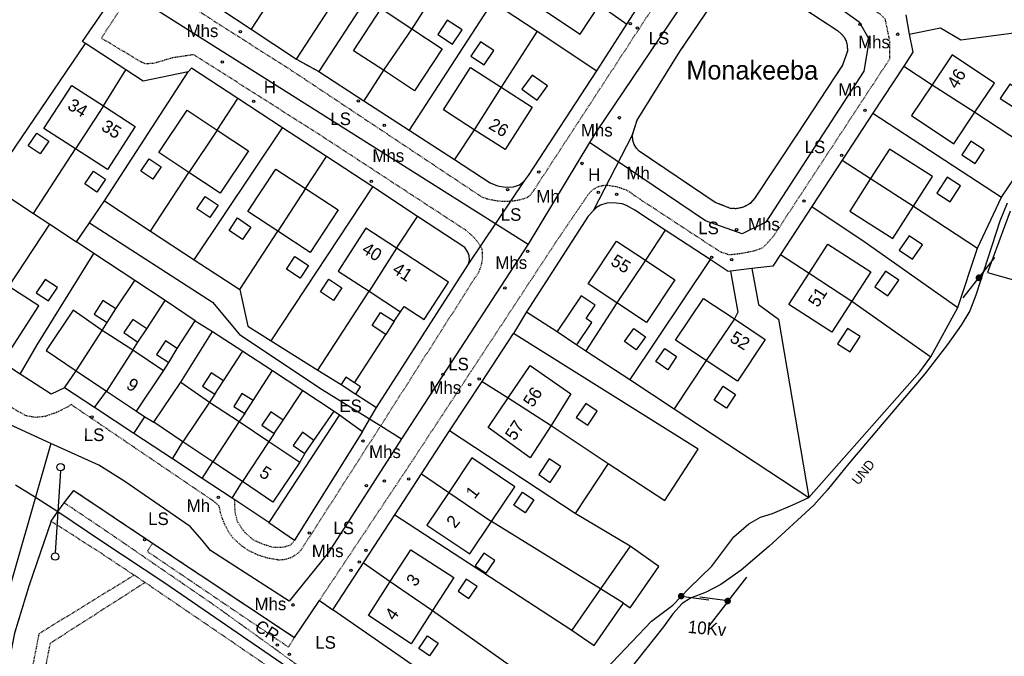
# Model space of a CAD drawing. Header units: metres. Extents: x 611948 to 1225781, y 656699 to 1316021.
# Tile 106 of 169: x 613263 to 613419, y 658324 to 658425. Entities that reach past the tile are written whole.
import ezdxf

# ---------------------------------------------------------------- set-up
doc = ezdxf.new("R2010")
doc.units = ezdxf.units.M
doc.linetypes.add('4696-12$0$PECK', pattern=[0.2, 0.1, -0.1])
for name, color, linetype in [('4696-12$0$BDY_SYM', 253, 'Continuous'), ('4696-12$0$BLD_INN_W', 253, 'Continuous'), ('4696-12$0$BLD_OTL_S', 253, 'Continuous'), ('4696-12$0$GEN_LIN_D', 253, 'Continuous'), ('4696-12$0$GEN_PCK_D', 253, '4696-12$0$PECK'), ('4696-12$0$OTHER_SYM', 253, 'Continuous'), ('4696-12$0$POLE_SYMB', 253, 'Continuous'), ('4696-12$0$ROADS', 253, 'Continuous'), ('4696-12$0$ROADS_CTR', 253, 'Continuous'), ('4696-12$0$ROADS_PCK', 253, '4696-12$0$PECK'), ('4696-12$0$TOWNLAND', 253, 'Continuous')]:
    doc.layers.add(name, color=color, linetype=linetype)
doc.styles.add('4696-12$0$STANDARD', font='txt')

# ---------------------------------------------------------------- blocks, each defined once
blk = doc.blocks.new('4696-12$0$36', base_point=(144.988486, 310.919762))
blk.add_line((140.875383, 310.92339), (149.050238, 310.92339))
at = {"const_width": 0.539928}
blk.add_lwpolyline([(144.673376, 310.923808, 1), (145.213304, 310.923808, 1)], format="xyb", close=True, dxfattribs=at)
blk = doc.blocks.new('4696-12$0$13', base_point=(160450.170478, 242323.105036))
blk.add_circle((160450.170478, 242323.105036), 0.187958)
blk = doc.blocks.new('4696-12$0$37', base_point=(145.909475, 308.83511))
blk.add_line((145.962562, 308.791096), (150.424369, 308.791096))
at = {"const_width": 0.51646}
blk.add_lwpolyline([(145.704332, 308.791096, 1), (146.220792, 308.791096, 1)], format="xyb", close=True, dxfattribs=at)
blk = doc.blocks.new('4696-12$0$43', base_point=(147.36021, 308.857352))
blk.add_line((153.849537, 308.848253), (140.769785, 308.848253))
for centre in [(140.180307, 308.837153), (154.439015, 308.859353)]:
    blk.add_circle(centre, 0.589583)
blk = doc.blocks.new('4696-12$0$30', base_point=(144.876269, 313.485642))
blk.add_line((144.905875, 313.497659), (149.765037, 313.497659))
blk = doc.blocks.new('4696-12')
at = {"layer": '4696-12$0$BLD_INN_W', "flags": 128}
for points in [[(613325.029, 658423.434), (613320.513, 658416.818)], [(613339.247, 658414.117), (613334.971, 658407.366)], [(613407.805, 658414.494), (613414.64, 658410.175)], [(613275.974, 658411.145), (613271.508, 658404.344)], [(613294.074, 658407.292), (613289.574, 658400.551)], [(613398.017, 658399.58), (613404.837, 658395.177)], [(613308.125, 658398.002), (613303.694, 658391.201)], [(613322.599, 658388.507), (613318.236, 658381.658)], [(613362.19, 658386.591), (613357.661, 658379.838)], [(613388.244, 658384.51), (613395.053, 658380.088)], [(613376.353, 658377.26), (613371.854, 658370.651)], [(613271.649, 658369.009), (613275.742, 658375.4)], [(613280.627, 658372.291), (613276.459, 658365.775)], [(613292.831, 658363.986), (613288.623, 658357.703)], [(613340.352, 658364.692), (613347.194, 658360.283)], [(613297.579, 658360.928), (613293.388, 658354.509)], [(613302.265, 658357.74), (613298.076, 658351.367)], [(613330.906, 658349.634), (613337.722, 658345.01)], [(613321.598, 658335.454), (613328.336, 658330.853)], [(613358.727, 658332.002), (613355.043, 658334.284)]]:
    blk.add_lwpolyline(points, dxfattribs=at)
at = {"layer": '4696-12$0$BLD_OTL_S', "flags": 128}
for points in [[(613348.148, 658431.795), (613345.03, 658427.064), (613351.813, 658422.594), (613354.879, 658427.246)], [(613320.513, 658416.818), (613315.769, 658419.941), (613320.172, 658426.632), (613325.029, 658423.434)], [(613330.655, 658424.803), (613329.157, 658422.495), (613331.526, 658420.957), (613333.024, 658423.264), (613330.655, 658424.803)], [(613325.029, 658423.434), (613329.854, 658420.259), (613325.45, 658413.569), (613320.513, 658416.818)], [(613325.029, 658423.434), (613320.513, 658416.818)], [(613335.935, 658421.376), (613334.437, 658419.067), (613336.566, 658417.686), (613338.064, 658419.993), (613335.935, 658421.376)], [(613414.64, 658410.175), (613417.723, 658414.763), (613411.014, 658419.271), (613407.805, 658414.494)], [(613334.971, 658407.366), (613330.053, 658410.53), (613334.377, 658417.251), (613339.247, 658414.117)], [(613346.612, 658414.33), (613344.175, 658416.071), (613342.558, 658413.808), (613344.995, 658412.068), (613346.612, 658414.33)], [(613271.508, 658404.344), (613266.501, 658407.581), (613270.918, 658414.415), (613275.974, 658411.145)], [(613339.247, 658414.117), (613344.194, 658410.935), (613339.869, 658404.215), (613334.971, 658407.366)], [(613339.247, 658414.117), (613334.971, 658407.366)], [(613407.805, 658414.494), (613404.547, 658409.646), (613411.255, 658405.138), (613414.64, 658410.175)], [(613407.805, 658414.494), (613414.64, 658410.175)], [(613420.159, 658414.614), (613418.664, 658412.328), (613420.694, 658411.001), (613422.189, 658413.286), (613420.159, 658414.614)], [(613275.974, 658411.145), (613281.021, 658407.883), (613276.605, 658401.049), (613271.508, 658404.344)], [(613275.974, 658411.145), (613271.508, 658404.344)], [(613289.574, 658400.551), (613284.787, 658403.72), (613289.263, 658410.478), (613294.074, 658407.292)], [(613265.366, 658406.827), (613267.289, 658405.537), (613265.925, 658403.505), (613264.002, 658404.797), (613265.366, 658406.827)], [(613294.074, 658407.292), (613289.574, 658400.551)], [(613294.074, 658407.292), (613299.035, 658404.006), (613294.56, 658397.248), (613289.574, 658400.551)], [(613413.981, 658405.55), (613412.545, 658403.353), (613414.672, 658401.963), (613416.108, 658404.16), (613413.981, 658405.55)], [(613404.837, 658395.177), (613407.864, 658399.906), (613401.026, 658404.282), (613398.017, 658399.58)], [(613283.261, 658402.732), (613285.134, 658401.473), (613283.809, 658399.498), (613281.934, 658400.757), (613283.261, 658402.732)], [(613274.381, 658400.775), (613276.303, 658399.484), (613274.94, 658397.452), (613273.017, 658398.743), (613274.381, 658400.775)], [(613303.694, 658391.201), (613298.933, 658394.328), (613303.39, 658401.112), (613308.125, 658398.002)], [(613410.223, 658399.798), (613408.565, 658397.26), (613410.691, 658395.869), (613412.351, 658398.409), (613410.223, 658399.798)], [(613398.017, 658399.58), (613394.718, 658394.427), (613401.556, 658390.05), (613404.837, 658395.177)], [(613398.017, 658399.58), (613404.837, 658395.177)], [(613292.169, 658396.75), (613294.239, 658395.361), (613292.913, 658393.385), (613290.842, 658394.775), (613292.169, 658396.75)], [(613308.125, 658398.002), (613313.31, 658394.596), (613308.854, 658387.811), (613303.694, 658391.201)], [(613308.125, 658398.002), (613303.694, 658391.201)], [(613297.283, 658393.317), (613299.428, 658391.876), (613298.102, 658389.901), (613295.957, 658391.342), (613297.283, 658393.317)], [(613322.599, 658388.507), (613317.738, 658391.675), (613313.304, 658384.872), (613318.236, 658381.658)], [(613404.161, 658390.495), (613402.574, 658388.195), (613404.686, 658386.738), (613406.273, 658389.039), (613404.161, 658390.495)], [(613357.661, 658379.838), (613353.101, 658382.859), (613357.593, 658389.638), (613362.19, 658386.591)], [(613388.244, 658384.51), (613391.243, 658389.158), (613398.065, 658384.756), (613395.053, 658380.088)], [(613322.599, 658388.507), (613318.236, 658381.658)], [(613323.245, 658378.394), (613323.791, 658379.232), (613326.974, 658377.158), (613330.862, 658383.122), (613322.599, 658388.507)], [(613306.434, 658387.172), (613308.58, 658385.732), (613307.254, 658383.756), (613305.107, 658385.197), (613306.434, 658387.172)], [(613362.19, 658386.591), (613366.889, 658383.477), (613362.398, 658376.698), (613357.661, 658379.838)], [(613362.19, 658386.591), (613357.661, 658379.838)], [(613395.053, 658380.088), (613391.857, 658375.136), (613385.036, 658379.537), (613388.244, 658384.51)], [(613388.244, 658384.51), (613395.053, 658380.088)], [(613400.406, 658384.856), (613398.68, 658382.34), (613400.771, 658380.904), (613402.498, 658383.42), (613400.406, 658384.856)], [(613266.687, 658383.548), (613265.279, 658381.382), (613267.235, 658380.109), (613268.645, 658382.276), (613266.687, 658383.548)], [(613311.809, 658383.564), (613313.876, 658382.175), (613312.55, 658380.2), (613310.482, 658381.589), (613311.809, 658383.564)], [(613256.475, 658375.576), (613261.264, 658372.474), (613265.699, 658379.32), (613260.923, 658382.415)], [(613318.236, 658381.658), (613323.245, 658378.394)], [(613351.294, 658373.144), (613353.682, 658376.696), (613352.75, 658377.321), (613354.189, 658379.464), (613351.987, 658380.945), (613348.16, 658375.251)], [(613277.956, 658378.877), (613275.887, 658380.194), (613274.5, 658378.014), (613276.568, 658376.697)], [(613371.854, 658370.651), (613367.01, 658373.869), (613371.435, 658380.529), (613376.353, 658377.26)], [(613275.742, 658375.4), (613271.16, 658378.657), (613266.845, 658372.241), (613271.649, 658369.009)], [(613276.568, 658376.697), (613277.956, 658378.877)], [(613320.912, 658374.775), (613318.708, 658376.201), (613320.052, 658378.276), (613322.232, 658376.903)], [(613282.881, 658375.666), (613280.663, 658377.186), (613279.222, 658375.081), (613281.439, 658373.562)], [(613322.232, 658376.903), (613320.912, 658374.775)], [(613376.353, 658377.26), (613381.276, 658373.99), (613376.85, 658367.33), (613371.854, 658370.651)], [(613376.353, 658377.26), (613371.854, 658370.651)], [(613271.649, 658369.009), (613275.742, 658375.4)], [(613280.627, 658372.291), (613275.742, 658375.4)], [(613281.439, 658373.562), (613282.881, 658375.666)], [(613348.16, 658375.251), (613351.294, 658373.144)], [(613360.337, 658375.729), (613362.217, 658374.388), (613360.736, 658372.312), (613358.856, 658373.652), (613360.337, 658375.729)], [(613394.363, 658375.743), (613392.766, 658373.284), (613394.755, 658371.993), (613396.351, 658374.451), (613394.363, 658375.743)], [(613287.671, 658372.533), (613285.848, 658373.784), (613284.429, 658371.566), (613286.348, 658370.338)], [(613280.627, 658372.291), (613276.459, 658365.775)], [(613285.5, 658369.013), (613280.627, 658372.291)], [(613286.348, 658370.338), (613287.671, 658372.533)], [(613365.278, 658372.55), (613367.171, 658371.252), (613365.742, 658369.169), (613363.849, 658370.468), (613365.278, 658372.55)], [(613271.649, 658369.009), (613276.459, 658365.775)], [(613281.22, 658362.574), (613285.5, 658369.013)], [(613295.064, 658367.409), (613293.125, 658368.675), (613291.747, 658366.566), (613293.688, 658365.299)], [(613340.352, 658364.692), (613343.849, 658369.852), (613350.32, 658365.307), (613347.194, 658360.283)], [(613284.005, 658360.797), (613288.273, 658367.165)], [(613288.273, 658367.165), (613292.831, 658363.986)], [(613293.688, 658365.299), (613295.064, 658367.409)], [(613315.919, 658367.06), (613314.535, 658367.964), (613313.772, 658366.796)], [(613316.123, 658365.26), (613316.886, 658366.428), (613315.919, 658367.06)], [(613276.459, 658365.775), (613281.22, 658362.574)], [(613299.769, 658364.257), (613297.996, 658365.371), (613296.714, 658363.33), (613298.489, 658362.217)], [(613313.772, 658366.796), (613316.123, 658365.26)], [(613374.553, 658366.528), (613376.522, 658365.234), (613375.084, 658363.047), (613373.116, 658364.34), (613374.553, 658366.528)], [(613292.831, 658363.986), (613288.623, 658357.703)], [(613292.831, 658363.986), (613297.579, 658360.928)], [(613298.489, 658362.217), (613299.769, 658364.257)], [(613347.194, 658360.283), (613343.87, 658355.169), (613337.192, 658359.962), (613340.352, 658364.692)], [(613340.352, 658364.692), (613347.194, 658360.283)], [(613352.721, 658363.807), (613351.2, 658361.546), (613353.021, 658360.322), (613354.54, 658362.584), (613352.721, 658363.807)], [(613304.561, 658361.128), (613302.615, 658362.448), (613301.192, 658360.348), (613303.139, 658359.029)], [(613288.623, 658357.703), (613284.005, 658360.797)], [(613297.579, 658360.928), (613293.388, 658354.509)], [(613297.579, 658360.928), (613302.265, 658357.74)], [(613303.139, 658359.029), (613304.561, 658361.128)], [(613309.464, 658357.912), (613307.613, 658359.205), (613306.146, 658357.108), (613307.997, 658355.814)], [(613293.388, 658354.509), (613288.623, 658357.703)], [(613302.265, 658357.74), (613298.076, 658351.367)], [(613302.265, 658357.74), (613307.202, 658354.479)], [(613307.997, 658355.814), (613309.464, 658357.912)], [(613298.076, 658351.367), (613293.388, 658354.509)], [(613307.202, 658354.479), (613302.935, 658348.111), (613298.076, 658351.367)], [(613337.722, 658345.01), (613341.419, 658350.546), (613334.57, 658355.12), (613330.906, 658349.634)], [(613346.884, 658354.968), (613345.224, 658352.475), (613347.07, 658351.247), (613348.729, 658353.742), (613346.884, 658354.968)], [(613330.906, 658349.634), (613327.431, 658344.431), (613334.28, 658339.857), (613337.722, 658345.01)], [(613330.906, 658349.634), (613337.722, 658345.01)], [(613344.464, 658348.445), (613343.079, 658346.381), (613341.244, 658347.614), (613342.63, 658349.676), (613344.464, 658348.445)], [(613321.598, 658335.454), (613324.851, 658340.525), (613331.715, 658336.122), (613328.336, 658330.853)], [(613359.749, 658341.069), (613355.043, 658334.284)], [(613358.727, 658332.002), (613359.781, 658331.271), (613364.359, 658337.872), (613359.749, 658341.069)], [(613336.505, 658339.978), (613335.132, 658337.965), (613336.853, 658336.789), (613338.227, 658338.802), (613336.505, 658339.978)], [(613333.69, 658335.855), (613332.384, 658333.943), (613334.106, 658332.766), (613335.412, 658334.68), (613333.69, 658335.855)], [(613328.336, 658330.853), (613324.935, 658325.567), (613318.123, 658330.034), (613321.598, 658335.454)], [(613321.598, 658335.454), (613328.336, 658330.853)], [(613355.043, 658334.284), (613350.507, 658327.744)], [(613358.727, 658332.002), (613355.043, 658334.284)], [(613350.507, 658327.744), (613354.063, 658325.278), (613358.727, 658332.002)], [(613326.139, 658324.798), (613327.514, 658326.811), (613329.236, 658325.636), (613327.861, 658323.622), (613326.139, 658324.798)]]:
    blk.add_lwpolyline(points, dxfattribs=at)
at = {"layer": '4696-12$0$GEN_LIN_D', "flags": 128}
for points in [[(613306.702, 658418.569), (613320.145, 658439.361), (613312.992, 658444.09)], [(613330.759, 658432.438), (613323.597, 658437.175), (613310.25, 658416.613)], [(613330.759, 658432.438), (613325.029, 658423.434)], [(613359.235, 658424.178), (613364.34, 658432.1)], [(613380.994, 658430.878), (613392.771, 658423.131), (613393.469, 658422.536), (613393.855, 658422.016), (613394.138, 658421.432), (613394.307, 658420.806), (613394.341, 658419.889), (613393.576, 658417.662), (613386.372, 658406.633), (613379.574, 658396.426), (613378.843, 658395.644), (613378.403, 658395.337), (613377.675, 658394.997), (613376.624, 658394.792), (613375.756, 658394.844), (613373.322, 658395.781), (613361.231, 658403.941), (613360.774, 658404.428), (613360.428, 658405), (613360.209, 658405.63), (613360.132, 658406.571)], [(613273.114, 658421.064), (613272.65, 658421.41), (613278.638, 658430.157)], [(613360.132, 658406.571), (613360.869, 658408.873), (613367.694, 658419.818), (613374.855, 658430.44)], [(613302.655, 658428.315), (613299.468, 658423.365)], [(613294.661, 658426.552), (613299.468, 658423.365)], [(613337.895, 658427.711), (613324.622, 658407.287)], [(613337.895, 658427.711), (613344.954, 658423.033)], [(613354.879, 658427.246), (613359.235, 658424.178)], [(613403.615, 658425.629), (613404.186, 658422.596)], [(613404.186, 658422.596), (613409.172, 658423.59), (613412.364, 658421.653), (613443.293, 658425.729)], [(613299.468, 658423.365), (613306.702, 658418.569)], [(613354.446, 658416.745), (613359.235, 658424.178)], [(613344.954, 658423.033), (613339.247, 658414.117)], [(613344.954, 658423.033), (613354.446, 658416.745)], [(613404.186, 658422.596), (613404.734, 658419.683), (613403.308, 658417.501)], [(613257.851, 658398.657), (613273.114, 658421.064)], [(613279.537, 658416.894), (613273.114, 658421.064)], [(613297.371, 658412.321), (613289.991, 658417.164), (613289.446, 658416.567)], [(613403.308, 658417.501), (613398.411, 658410.015)], [(613403.308, 658417.501), (613407.805, 658414.494)], [(613275.974, 658411.145), (613279.537, 658416.894)], [(613276.122, 658396.032), (613289.446, 658416.567)], [(613289.446, 658416.567), (613282.313, 658415.091), (613279.537, 658416.894)], [(613310.25, 658416.613), (613317.394, 658411.977)], [(613320.513, 658416.818), (613317.394, 658411.977)], [(613342.941, 658399.211), (613343.608, 658400.089), (613354.446, 658416.745)], [(613294.074, 658407.292), (613297.371, 658412.321)], [(613304.468, 658407.664), (613297.371, 658412.321)], [(613317.394, 658411.977), (613324.622, 658407.287)], [(613398.411, 658410.015), (613393.502, 658402.51)], [(613398.411, 658410.015), (613418.877, 658396.644)], [(613414.64, 658410.175), (613423.873, 658404.069)], [(613290.379, 658386.681), (613304.468, 658407.664)], [(613311.459, 658403.077), (613304.468, 658407.664)], [(613324.622, 658407.287), (613331.837, 658402.605)], [(613334.971, 658407.366), (613331.837, 658402.605)], [(613264.818, 658394.052), (613271.508, 658404.344)], [(613308.125, 658398.002), (613311.459, 658403.077)], [(613318.808, 658398.253), (613311.459, 658403.077)], [(613418.877, 658396.644), (613423.873, 658404.069)], [(613331.837, 658402.605), (613337.522, 658398.919), (613338.681, 658398.439), (613339.918, 658398.224), (613341.206, 658398.277), (613342.142, 658398.616), (613342.941, 658399.211)], [(613393.502, 658402.51), (613388.693, 658395.158)], [(613393.502, 658402.51), (613398.017, 658399.58)], [(613283.469, 658391.214), (613289.574, 658400.551)], [(613257.851, 658398.657), (613264.818, 658394.052)], [(613302.629, 658373.767), (613318.808, 658398.253)], [(613325.942, 658393.572), (613318.808, 658398.253)], [(613415.065, 658388.534), (613418.877, 658396.644)], [(613273.746, 658392.532), (613276.122, 658396.032)], [(613276.122, 658396.032), (613283.469, 658391.214)], [(613365.338, 658391.4), (613360.52, 658394.563), (613359.182, 658395.321), (613358.496, 658395.543), (613357.071, 658395.753), (613356.071, 658395.696), (613355.046, 658395.349), (613354.437, 658394.961), (613353.966, 658394.523)], [(613388.693, 658395.158), (613383.703, 658387.529)], [(613388.693, 658395.158), (613397.186, 658389.492), (613411.892, 658379.091)], [(613404.837, 658395.177), (613415.065, 658388.534)], [(613264.818, 658394.052), (613267.454, 658392.309)], [(613322.599, 658388.507), (613325.942, 658393.572)], [(613334.068, 658385.987), (613334.19, 658386.653), (613334.134, 658387.328), (613333.941, 658387.888), (613333.493, 658388.616), (613325.942, 658393.572)], [(613353.966, 658394.523), (613353.073, 658393.588), (613343.293, 658378.362)], [(613420.238, 658394.394), (613416.652, 658384.629), (613440.687, 658377.874)], [(613260.923, 658382.415), (613267.454, 658392.309)], [(613267.454, 658392.309), (613271.692, 658389.508)], [(613271.692, 658389.508), (613273.746, 658392.532)], [(613283.469, 658391.214), (613290.379, 658386.681)], [(613297.642, 658381.918), (613303.694, 658391.201)], [(613365.338, 658391.4), (613362.19, 658386.591)], [(613372.497, 658386.699), (613365.338, 658391.4)], [(613274.439, 658387.684), (613271.692, 658389.508)], [(613262.721, 658368.484), (613265.401, 658373.144), (613274.439, 658387.684)], [(613280.945, 658383.363), (613274.439, 658387.684)], [(613383.703, 658387.529), (613382.484, 658385.666), (613379.118, 658385.256)], [(613383.703, 658387.529), (613388.244, 658384.51)], [(613411.892, 658379.091), (613415.065, 658388.534)], [(613290.379, 658386.681), (613297.642, 658381.918)], [(613319.388, 658363.16), (613334.068, 658385.987)], [(613372.497, 658386.699), (613359.739, 658367.588)], [(613375.762, 658384.846), (613375.39, 658384.801), (613372.497, 658386.699)], [(613379.118, 658385.256), (613375.762, 658384.846)], [(613375.762, 658384.846), (613376.927, 658378.331), (613376.353, 658377.26)], [(613379.118, 658385.256), (613380.179, 658379.545), (613383.379, 658377.201), (613388.188, 658348.828)], [(613277.956, 658378.877), (613280.945, 658383.363)], [(613285.775, 658380.171), (613280.945, 658383.363)], [(613297.642, 658381.918), (613298.937, 658376.077), (613302.629, 658373.767)], [(613310.104, 658369.09), (613318.236, 658381.658)], [(613282.881, 658375.666), (613285.775, 658380.171)], [(613290.585, 658376.963), (613285.775, 658380.171)], [(613357.661, 658379.838), (613352.741, 658372.193)], [(613395.053, 658380.088), (613407.618, 658371.225)], [(613322.232, 658376.903), (613323.245, 658378.394)], [(613343.293, 658378.362), (613348.16, 658375.251)], [(613407.618, 658371.225), (613411.892, 658379.091)], [(613275.742, 658375.4), (613276.568, 658376.697)], [(613287.671, 658372.533), (613290.585, 658376.963)], [(613290.585, 658376.963), (613293.341, 658375.244)], [(613288.273, 658367.165), (613293.341, 658375.244)], [(613293.341, 658375.244), (613298.144, 658372.102)], [(613315.919, 658367.06), (613320.912, 658374.775)], [(613336.221, 658367.312), (613341.208, 658374.938)], [(613356.264, 658354.222), (613365.276, 658348.354), (613370.586, 658356.504), (613341.208, 658374.938)], [(613280.627, 658372.291), (613281.439, 658373.562)], [(613302.629, 658373.767), (613310.104, 658369.09)], [(613351.294, 658373.144), (613352.741, 658372.193)], [(613295.064, 658367.409), (613298.144, 658372.102)], [(613298.144, 658372.102), (613302.865, 658369.03)], [(613352.741, 658372.193), (613359.739, 658367.588)], [(613262.721, 658368.484), (613258.273, 658371.373)], [(613285.5, 658369.013), (613286.348, 658370.338)], [(613371.854, 658370.651), (613366.796, 658362.945)], [(613388.188, 658348.828), (613405.865, 658368.849), (613407.618, 658371.225)], [(613269.786, 658366.303), (613267.659, 658365.275), (613262.721, 658368.484)], [(613269.786, 658366.303), (613271.649, 658369.009)], [(613299.769, 658364.257), (613302.865, 658369.03)], [(613302.865, 658369.03), (613307.702, 658365.839)], [(613310.104, 658369.09), (613313.772, 658366.796)], [(613331.028, 658359.424), (613336.221, 658367.312)], [(613336.221, 658367.312), (613340.352, 658364.692)], [(613359.739, 658367.588), (613366.796, 658362.945)], [(613274.561, 658363.154), (613269.786, 658366.303)], [(613274.561, 658363.154), (613276.459, 658365.775)], [(613293.688, 658365.299), (613292.831, 658363.986)], [(613304.561, 658361.128), (613307.702, 658365.839)], [(613307.702, 658365.839), (613312.694, 658362.582)], [(613316.123, 658365.26), (613319.388, 658363.16)], [(613280.818, 658359.026), (613274.561, 658363.154)], [(613281.22, 658362.574), (613282.55, 658361.679)], [(613298.489, 658362.217), (613297.579, 658360.928)], [(613309.464, 658357.912), (613312.694, 658362.582)], [(613312.694, 658362.582), (613313.532, 658361.978)], [(613366.796, 658362.945), (613388.188, 658348.828)], [(613280.818, 658359.026), (613282.55, 658361.679)], [(613282.55, 658361.679), (613284.005, 658360.797)], [(613313.532, 658361.978), (613302.289, 658344.864)], [(613313.532, 658361.978), (613317.171, 658359.354)], [(613286.947, 658354.983), (613280.818, 658359.026)], [(613303.139, 658359.029), (613302.265, 658357.74)], [(613326.577, 658352.621), (613331.028, 658359.424)], [(613351.027, 658346.268), (613331.028, 658359.424)], [(613347.194, 658360.283), (613356.264, 658354.222)], [(613286.947, 658354.983), (613288.623, 658357.703)], [(613291.686, 658351.857), (613286.947, 658354.983)], [(613291.686, 658351.857), (613293.388, 658354.509)], [(613307.997, 658355.814), (613307.202, 658354.479)], [(613356.264, 658354.222), (613351.027, 658346.268)], [(613296.433, 658348.726), (613291.686, 658351.857)], [(613296.433, 658348.726), (613298.076, 658351.367)], [(613322.326, 658346.091), (613326.577, 658352.621)], [(613326.577, 658352.621), (613330.906, 658349.634)], [(613296.864, 658348.442), (613296.433, 658348.726)], [(613302.289, 658344.864), (613296.864, 658348.442)], [(613348.881, 658316.282), (613353.767, 658319.264), (613363.191, 658329.153), (613366.565, 658331.71), (613369.186, 658334.424), (613372.774, 658337.889), (613376.283, 658342.596), (613378.682, 658344.635), (613380.527, 658345.696), (613382.404, 658346.285), (613385.634, 658347.647), (613388.188, 658348.828)], [(613317.356, 658338.459), (613322.326, 658346.091)], [(613322.326, 658346.091), (613350.507, 658327.744)], [(613355.043, 658334.284), (613337.722, 658345.01)], [(613359.749, 658341.069), (613351.027, 658346.268)], [(613312.467, 658330.95), (613317.356, 658338.459)], [(613317.356, 658338.459), (613321.598, 658335.454)], [(613339.794, 658312.018), (613312.467, 658330.95)], [(613328.336, 658330.853), (613348.881, 658316.282)]]:
    blk.add_lwpolyline(points, dxfattribs=at)
at = {"layer": '4696-12$0$GEN_PCK_D', "flags": 128}
for points in [[(613374.855, 658430.44), (613376.042, 658431.12), (613376.725, 658431.335), (613377.432, 658431.446), (613378.504, 658431.414), (613380.994, 658430.878), (613392.771, 658423.131), (613393.469, 658422.536), (613393.855, 658422.016), (613394.138, 658421.432), (613394.307, 658420.806), (613394.341, 658419.889), (613393.576, 658417.662), (613386.372, 658406.633), (613379.574, 658396.426), (613378.843, 658395.644), (613378.403, 658395.337), (613377.675, 658394.997), (613376.624, 658394.792), (613375.756, 658394.844), (613373.322, 658395.781), (613361.231, 658403.941), (613360.774, 658404.428), (613360.428, 658405), (613360.209, 658405.63), (613360.132, 658406.571)], [(613360.132, 658406.571), (613360.869, 658408.873), (613367.694, 658419.818), (613374.855, 658430.44)], [(613306.702, 658418.569), (613310.25, 658416.613)], [(613343.293, 658378.362), (613341.208, 658374.938)], [(613317.171, 658359.354), (613306.385, 658342.017)], [(613269.698, 658348.006), (613271.23, 658349.97), (613283.765, 658341.567)], [(613306.385, 658342.017), (613306.212, 658341.739), (613305.669, 658341.242), (613304.687, 658340.907), (613303.046, 658340.877), (613301.509, 658341.326), (613299.832, 658342.056), (613298.4, 658343.325), (613297.309, 658344.953), (613296.917, 658346.455), (613296.864, 658348.442)], [(613267.628, 658345.065), (613268.708, 658346.599)], [(613268.708, 658346.599), (613269.698, 658348.006)], [(613306.789, 658322.197), (613293.783, 658331.56), (613277.277, 658342.912), (613269.698, 658348.006)], [(613267.628, 658345.065), (613264.165, 658334.905), (613261.817, 658327.233), (613259.53, 658315.573), (613252.267, 658280.409), (613246.411, 658252.999), (613245.873, 658249.708), (613245.755, 658248.384), (613245.955, 658246.761), (613247.366, 658243.248)], [(613280.849, 658336.471), (613275.202, 658340.225), (613267.628, 658345.065)], [(613283.765, 658341.567), (613282.955, 658340.244), (613305.427, 658325.016), (613306.365, 658326.55)], [(613283.765, 658341.567), (613306.365, 658326.55)], [(613280.849, 658336.471), (613265.699, 658327.145), (613250.053, 658247.19), (613254.951, 658243.248)], [(613282.601, 658335.309), (613280.849, 658336.471)], [(613282.601, 658335.309), (613267.47, 658325.614), (613252.422, 658248.797), (613258.051, 658243.248)], [(613326.56, 658303.185), (613320.664, 658308.011), (613314.59, 658312.782), (613308.157, 658317.696), (613301.424, 658322.453), (613282.601, 658335.309)], [(613306.365, 658326.55), (613310.326, 658332.453)], [(613310.326, 658332.453), (613312.467, 658330.95)]]:
    blk.add_lwpolyline(points, dxfattribs=at)
at = {"layer": '4696-12$0$ROADS', "flags": 128}
for points in [[(613359.235, 658424.178), (613364.34, 658432.1)], [(613380.994, 658430.878), (613392.771, 658423.131), (613393.469, 658422.536), (613393.855, 658422.016), (613394.138, 658421.432), (613394.307, 658420.806), (613394.341, 658419.889), (613393.576, 658417.662), (613386.372, 658406.633), (613379.574, 658396.426), (613378.843, 658395.644), (613378.403, 658395.337), (613377.675, 658394.997), (613376.624, 658394.792), (613375.756, 658394.844), (613373.322, 658395.781), (613361.231, 658403.941), (613360.774, 658404.428), (613360.428, 658405), (613360.209, 658405.63), (613360.132, 658406.571)], [(613273.114, 658421.064), (613272.65, 658421.41), (613278.638, 658430.157)], [(613360.132, 658406.571), (613360.869, 658408.873), (613367.694, 658419.818), (613374.855, 658430.44)], [(613294.661, 658426.552), (613299.468, 658423.365)], [(613403.615, 658425.629), (613404.186, 658422.596)], [(613299.468, 658423.365), (613306.702, 658418.569)], [(613354.446, 658416.745), (613359.235, 658424.178)], [(613404.186, 658422.596), (613404.734, 658419.683), (613403.308, 658417.501)], [(613279.537, 658416.894), (613273.114, 658421.064)], [(613306.702, 658418.569), (613310.25, 658416.613)], [(613297.371, 658412.321), (613289.991, 658417.164), (613289.446, 658416.567)], [(613403.308, 658417.501), (613398.411, 658410.015)], [(613289.446, 658416.567), (613282.313, 658415.091), (613279.537, 658416.894)], [(613310.25, 658416.613), (613317.394, 658411.977)], [(613342.941, 658399.211), (613343.608, 658400.089), (613354.446, 658416.745)], [(613304.468, 658407.664), (613297.371, 658412.321)], [(613317.394, 658411.977), (613324.622, 658407.287)], [(613398.411, 658410.015), (613393.502, 658402.51)], [(613311.459, 658403.077), (613304.468, 658407.664)], [(613324.622, 658407.287), (613331.837, 658402.605)], [(613353.966, 658394.523), (613360.132, 658406.571)], [(613318.808, 658398.253), (613311.459, 658403.077)], [(613331.837, 658402.605), (613337.522, 658398.919), (613338.681, 658398.439), (613339.918, 658398.224), (613341.206, 658398.277), (613342.142, 658398.616), (613342.941, 658399.211)], [(613393.502, 658402.51), (613388.693, 658395.158)], [(613325.942, 658393.572), (613318.808, 658398.253)], [(613334.068, 658385.987), (613342.941, 658399.211)], [(613273.746, 658392.532), (613276.122, 658396.032)], [(613276.122, 658396.032), (613283.469, 658391.214)], [(613365.338, 658391.4), (613360.52, 658394.563), (613359.182, 658395.321), (613358.496, 658395.543), (613357.071, 658395.753), (613356.071, 658395.696), (613355.046, 658395.349), (613354.437, 658394.961), (613353.966, 658394.523)], [(613388.693, 658395.158), (613383.703, 658387.529)], [(613334.068, 658385.987), (613334.19, 658386.653), (613334.134, 658387.328), (613333.941, 658387.888), (613333.493, 658388.616), (613325.942, 658393.572)], [(613353.966, 658394.523), (613353.073, 658393.588), (613343.293, 658378.362)], [(613271.692, 658389.508), (613273.746, 658392.532)], [(613283.469, 658391.214), (613290.379, 658386.681)], [(613372.497, 658386.699), (613365.338, 658391.4)], [(613274.439, 658387.684), (613271.692, 658389.508)], [(613280.945, 658383.363), (613274.439, 658387.684)], [(613383.703, 658387.529), (613382.484, 658385.666), (613379.118, 658385.256)], [(613290.379, 658386.681), (613297.642, 658381.918)], [(613319.388, 658363.16), (613334.068, 658385.987)], [(613375.762, 658384.846), (613375.39, 658384.801), (613372.497, 658386.699)], [(613379.118, 658385.256), (613375.762, 658384.846)], [(613285.775, 658380.171), (613280.945, 658383.363)], [(613297.642, 658381.918), (613298.937, 658376.077), (613302.629, 658373.767)], [(613290.585, 658376.963), (613285.775, 658380.171)], [(613343.293, 658378.362), (613341.208, 658374.938)], [(613290.585, 658376.963), (613293.341, 658375.244)], [(613293.341, 658375.244), (613298.144, 658372.102)], [(613336.221, 658367.312), (613341.208, 658374.938)], [(613302.629, 658373.767), (613310.104, 658369.09)], [(613298.144, 658372.102), (613302.865, 658369.03)], [(613262.721, 658368.484), (613258.273, 658371.373)], [(613269.786, 658366.303), (613267.659, 658365.275), (613262.721, 658368.484)], [(613302.865, 658369.03), (613307.702, 658365.839)], [(613310.104, 658369.09), (613313.772, 658366.796)], [(613331.028, 658359.424), (613336.221, 658367.312)], [(613274.561, 658363.154), (613269.786, 658366.303)], [(613307.702, 658365.839), (613312.694, 658362.582)], [(613313.772, 658366.796), (613316.123, 658365.26)], [(613316.123, 658365.26), (613319.388, 658363.16)], [(613280.818, 658359.026), (613274.561, 658363.154)], [(613312.694, 658362.582), (613313.532, 658361.978)], [(613317.171, 658359.354), (613319.388, 658363.16)], [(613313.532, 658361.978), (613317.171, 658359.354)], [(613286.947, 658354.983), (613280.818, 658359.026)], [(613317.171, 658359.354), (613306.385, 658342.017)], [(613326.577, 658352.621), (613331.028, 658359.424)], [(613291.686, 658351.857), (613286.947, 658354.983)], [(613296.433, 658348.726), (613291.686, 658351.857)], [(613322.326, 658346.091), (613326.577, 658352.621)], [(613269.698, 658348.006), (613271.23, 658349.97), (613283.765, 658341.567)], [(613296.864, 658348.442), (613296.433, 658348.726)], [(613302.289, 658344.864), (613296.864, 658348.442)], [(613267.628, 658345.065), (613268.708, 658346.599)], [(613268.708, 658346.599), (613269.698, 658348.006)], [(613267.628, 658345.065), (613264.165, 658334.905), (613261.817, 658327.233), (613259.53, 658315.573), (613252.267, 658280.409), (613246.411, 658252.999), (613245.873, 658249.708), (613245.755, 658248.384), (613245.955, 658246.761), (613247.366, 658243.248)], [(613317.356, 658338.459), (613322.326, 658346.091)], [(613302.289, 658344.864), (613306.385, 658342.017)], [(613283.765, 658341.567), (613306.365, 658326.55)], [(613312.467, 658330.95), (613317.356, 658338.459)], [(613306.365, 658326.55), (613310.326, 658332.453)], [(613310.326, 658332.453), (613312.467, 658330.95)]]:
    blk.add_lwpolyline(points, dxfattribs=at)
at = {"layer": '4696-12$0$ROADS_CTR', "flags": 128}
for points in [[(613375.961, 658439.058), (613396.216, 658424.55), (613397.778, 658421.707), (613396.977, 658416.686), (613381.338, 658392.675), (613377.587, 658390.816), (613371.745, 658392.89), (613353.295, 658405.312)], [(613375.961, 658439.058), (613354.355, 658407.015), (613353.295, 658405.312)], [(613280.321, 658429.094), (613343.57, 658389.147)], [(613353.295, 658405.312), (613343.57, 658389.147)], [(613273.746, 658392.532), (613293.325, 658379.938), (613297.626, 658374.784), (613310.769, 658366.043), (613320.083, 658360.247)], [(613343.57, 658389.147), (613323.396, 658358.185)], [(613267.618, 658357.447), (613256.246, 658362.646)], [(613320.083, 658360.247), (613323.396, 658358.185)], [(613267.618, 658357.447), (613265.153, 658348.886)], [(613323.396, 658358.185), (613311.758, 658340.089), (613305.515, 658332.321), (613292.998, 658340.391), (613291.687, 658342.021), (613289.76, 658344.196), (613279.191, 658351.481), (613275.239, 658353.963), (613267.618, 658357.447)], [(613265.153, 658348.886), (613254.647, 658312.403), (613247.208, 658279.86)]]:
    blk.add_lwpolyline(points, dxfattribs=at)
at = {"layer": '4696-12$0$ROADS_PCK', "flags": 128}
for points in [[(613280.321, 658429.094), (613282.176, 658431.931), (613306.288, 658416.552), (613336.211, 658396.637), (613337.413, 658396.273), (613338.651, 658396.051), (613339.906, 658395.976), (613341.16, 658396.049), (613342.091, 658396.199), (613343.305, 658396.526), (613343.881, 658396.952), (613344.447, 658397.719), (613365.983, 658430.755), (613375.928, 658446.543), (613378.424, 658450.916), (613378.651, 658452.156), (613378.57, 658453.469), (613378.19, 658454.671), (613377.698, 658455.42), (613376.905, 658456.315), (613375.976, 658457.068), (613352.452, 658472.402), (613326.962, 658489.249), (613324.5, 658491.019), (613327.665, 658495.871)], [(613310.326, 658332.453), (613324.127, 658353.177), (613348.225, 658389.876), (613353.034, 658396.943), (613353.511, 658397.536), (613353.896, 658397.867), (613354.555, 658398.249), (613355.033, 658398.419), (613355.785, 658398.538), (613356.292, 658398.525), (613357.694, 658398.294), (613359.03, 658397.832), (613359.769, 658397.413), (613360.444, 658396.898), (613374.051, 658387.973), (613375.561, 658387.472), (613377.182, 658387.66), (613379.485, 658388.091), (613380.922, 658388.605), (613382.609, 658390.445), (613401.074, 658418.638), (613401.117, 658421.332), (613400.378, 658424.948), (613399.496, 658425.793), (613383.53, 658436.352), (613382.606, 658437.402), (613382.048, 658438.465), (613381.712, 658439.857), (613381.756, 658441.023), (613381.984, 658441.87), (613382.37, 658442.657), (613387.493, 658450.884), (613407.015, 658480.752), (613412.214, 658488.155), (613412.472, 658488.653), (613413.074, 658489.342), (613413.578, 658489.689), (613414.14, 658489.929), (613414.738, 658490.054), (613415.551, 658490.103), (613416.934, 658489.913), (613417.97, 658489.492), (613441.758, 658474.114), (613447.359, 658470.363), (613448.545, 658469.463), (613449.125, 658468.583), (613450.382, 658464.784), (613451.221, 658463.04), (613460.035, 658457.238), (613462.11, 658460.115), (613471.634, 658458.502)], [(613320.083, 658360.247), (613335.759, 658384.829), (613336.164, 658385.976), (613336.309, 658386.917), (613336.26, 658388.185), (613336.072, 658388.695), (613335.426, 658389.642), (613334.862, 658390.292), (613333.559, 658391.411), (613310.959, 658406.187), (613290.351, 658419.305), (613286.958, 658418.8), (613284.005, 658417.923), (613282.685, 658417.843), (613281.993, 658418.133), (613275.636, 658421.932), (613280.321, 658429.094)], [(613256.246, 658362.646), (613257.629, 658365.347), (613263.556, 658361.895), (613265.13, 658361.615), (613266.796, 658361.801), (613268.648, 658362.454), (613270.5, 658363.388), (613270.778, 658363.668), (613293.548, 658348.219), (613294.305, 658347.561), (613294.59, 658346.286), (613294.897, 658345.356), (613295.282, 658344.455), (613295.91, 658343.309), (613296.557, 658342.408), (613297.978, 658341.126), (613299.043, 658340.422), (613300.48, 658339.727), (613302.004, 658339.255), (613303.84, 658338.926), (613304.709, 658338.966), (613305.822, 658339.284), (613306.813, 658339.884), (613307.434, 658340.494), (613320.083, 658360.247)]]:
    blk.add_lwpolyline(points, dxfattribs=at)
at = {"layer": '4696-12$0$TOWNLAND', "flags": 128}
for points in [[(613419.762, 658395.673), (613418.604, 658392.828), (613414.796, 658381.059), (613413.834, 658378.549), (613412.462, 658376.258), (613410.293, 658373.188), (613406.66, 658368.511), (613394.549, 658354.225), (613391.109, 658349.984), (613389.002, 658347.627), (613381.858, 658341.053), (613377.414, 658337.264), (613374.186, 658335.008), (613371.85, 658333.79), (613369.382, 658332.796), (613368.028, 658331.979), (613366.566, 658330.297), (613365.061, 658328.231), (613359.374, 658321.046)], [(613261.981, 658350.871), (613265.153, 658348.886)], [(613265.153, 658348.886), (613268.708, 658346.599)], [(613268.708, 658346.599), (613275.699, 658341.861), (613285.725, 658335.246), (613306.073, 658321.285), (613316.268, 658313.91), (613323.347, 658308.424), (613327.72, 658304.76), (613329.72, 658306.251)]]:
    blk.add_lwpolyline(points, dxfattribs=at)
at = {"layer": '4696-12$0$BDY_SYM', "rotation": 86.3940000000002}
blk.add_blockref('4696-12$0$43', (613268.708, 658346.599), dxfattribs=at)
at = {"layer": '4696-12$0$OTHER_SYM'}
for p in [(613360.917, 658423.57), (613396.328, 658424.146), (613297.76, 658422.954), (613402.361, 658422.57), (613294.871, 658418.128), (613299.861, 658411.865), (613358.054, 658409.258), (613397.129, 658410.454), (613320.639, 658408.074), (613352.131, 658401.989), (613345.241, 658400.627), (613318.587, 658399.161), (613354.692, 658397.383), (613357.604, 658397.074), (613387.444, 658396.001), (613376.695, 658391.441), (613343.448, 658387.991), (613375.928, 658386.703), (613339.834, 658382.188), (613329.972, 658368.457), (613334.243, 658366.772), (613317.247, 658357.805), (613320.672, 658351.441), (613324.534, 658351.799), (613317.806, 658350.697), (613294.27, 658348.853), (613308.718, 658343.169), (613316.661, 658338.557), (613315.348, 658337.244), (613306.137, 658331.751), (613303.62, 658325.341)]:
    blk.add_blockref('4696-12$0$13', p, dxfattribs=at)
at = {"layer": '4696-12$0$POLE_SYMB'}
for p in [(613359.824, 658424.219), (613316.524, 658411.948), (613393.431, 658403.306), (613340.262, 658397.836), (613372.74, 658387.061), (613335.751, 658367.682), (613274.12, 658361.656), (613282.509, 658342.116), (613317.767, 658340.412), (613305.566, 658323.874)]:
    blk.add_blockref('4696-12$0$13', p, dxfattribs=at)
for name, p, rotation in [('4696-12$0$36', (613415.314, 658383.83), 52.00000000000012), ('4696-12$0$30', (613375.337, 658332.316), 51.81300000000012), ('4696-12$0$37', (613367.849, 658333.195), 351.9910000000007), ('4696-12$0$37', (613375.337, 658332.316), 172.5000000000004), ('4696-12$0$30', (613375.337, 658332.316), 232.0000000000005)]:
    blk.add_blockref(name, p, dxfattribs=dict(at, rotation=rotation))
at = {"layer": '4696-12$0$TOWNLAND', "rotation": 86.3940000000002}
blk.add_blockref('4696-12$0$43', (613268.708, 658346.599), dxfattribs=at)
at = {"layer": '4696-12$0$BLD_OTL_S', "style": '4696-12$0$STANDARD'}
for s, rotation, p in [('46', 58.10001, (613411.739, 658413.733)), ('34', -31.10001, (613270.087, 658410.761)), ('26', -31.20001, (613337.093, 658407.645)), ('35', -31.90001, (613275.47, 658407.398)), ('40', -32.10001, (613316.92, 658387.899)), ('55', -31.60001, (613356.515, 658385.964)), ('41', -32.90001, (613321.79, 658384.703)), ('51', 57.60001, (613389.632, 658378.959)), ('52', -31.80001, (613375.478, 658373.752)), ('9', -32.30001, (613279.449, 658366.308)), ('56', 56.80001, (613344.278, 658363.054)), ('57', 56.50001, (613341.393, 658357.748)), ('5', -31.90001, (613300.612, 658352.298)), ('1', 52.60001, (613335.018, 658348.477)), ('2', 50.40001, (613331.889, 658343.813)), ('3', 55.40001, (613325.635, 658334.524)), ('4', 55.00001, (613322.242, 658329.12))]:
    blk.add_text(s, height=2, rotation=rotation, dxfattribs=at).set_placement(p)
at = {"layer": '4696-12$0$OTHER_SYM', "style": '4696-12$0$STANDARD'}
for s, p in [('Mhs', (613289.198, 658422.113)), ('Mhs', (613396.046, 658420.326)), ('H', (613301.485, 658413.146)), ('Mh', (613392.902, 658412.76)), ('Mhs', (613351.936, 658406.292)), ('Mhs', (613318.762, 658402.252)), ('Mh', (613359.177, 658399.467)), ('H', (613353.096, 658399.229)), ('Mh', (613344.853, 658395.767)), ('Mhs', (613378.524, 658391.338)), ('Mhs', (613338.331, 658385.219)), ('Mhs', (613327.833, 658365.328)), ('Mhs', (613318.232, 658355.117)), ('Mh', (613289.217, 658346.549)), ('Mhs', (613309.114, 658339.353)), ('Mhs', (613300.008, 658330.905))]:
    blk.add_text(s, height=2, rotation=-0.1, dxfattribs=at).set_placement(p)
at = {"layer": '4696-12$0$POLE_SYMB', "style": '4696-12$0$STANDARD'}
for s, rotation, p in [('LS', -0.1, (613362.73, 658420.94)), ('LS', -0.1, (613312.079, 658408.102)), ('LS', -0.1, (613387.546, 658403.637)), ('LS', -0.1, (613339.184, 658392.872)), ('LS', -0.1, (613370.612, 658390.74)), ('LS', -0.1, (613330.834, 658369.076)), ('ES', -0.1, (613313.51, 658362.422)), ('LS', -0.1, (613272.838, 658357.821)), ('LS', -0.1, (613283.083, 658344.455)), ('LS', -0.1, (613312.56, 658343.004)), ('10Kv', -5.1, (613368.891, 658327.294)), ('LS', -0.1, (613309.674, 658324.77))]:
    blk.add_text(s, height=2, rotation=rotation, dxfattribs=at).set_placement(p)
at = {"layer": '4696-12$0$ROADS', "style": '4696-12$0$STANDARD'}
blk.add_text('Monakeeba', height=3, rotation=-0.1, dxfattribs=at).set_placement((613368.72, 658415.358))
blk.add_text('Monakeeba', height=3, rotation=-0.1, dxfattribs=at).set_placement((613368.72, 658415.358))
at = {"layer": '4696-12$0$TOWNLAND', "style": '4696-12$0$STANDARD'}
for s, height, rotation, p in [('UND', 1.5, 50.90001, (613396.078, 658350.701)), ('CR', 2, -32.30001, (613299.859, 658327.805))]:
    blk.add_text(s, height=height, rotation=rotation, dxfattribs=at).set_placement(p)
blk = doc.blocks.new('OS Mapping')
blk.add_blockref('4696-12', (0, 0))

msp = doc.modelspace()

# ---------------------------------------------------------------- block references
msp.add_blockref('OS Mapping', (0, 0))

doc.saveas('drawing.dxf')
